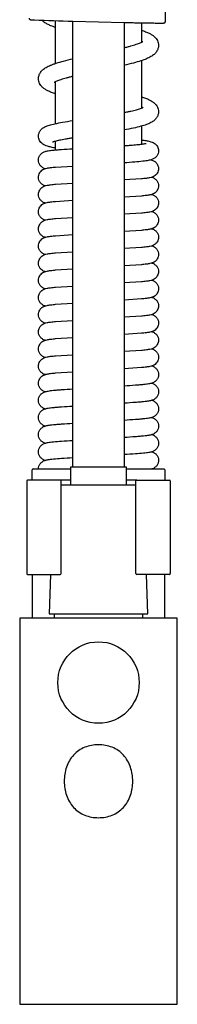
# Model space of a CAD drawing. Header units: millimetres. Extents: x -30 to 30, y -20 to 630.
# Tile 2 of 3: x -18 to 18, y 232 to 462. Entities that reach past the tile are written whole.
import ezdxf

# ---------------------------------------------------------------- set-up
doc = ezdxf.new("R2010")
doc.units = ezdxf.units.MM
doc.header["$MEASUREMENT"] = 0
doc.layers.add('PLANNING', color=1, linetype='Continuous')

# ---------------------------------------------------------------- blocks, each defined once
blk = doc.blocks.new('8101-0000_F')
at = {"layer": 'PLANNING'}
for p, q in [((15.6, 461.31), (15.95, 475.7)), ((-10, 451.59), (-10, 461.53)), ((-6, 357.44), (-6, 461.41)), ((-6, 461.41), (6, 461.12)), ((6, 461.12), (6, 357.44)), ((10, 461.04), (10, 456.5)), ((10, 452.21), (10, 441.15)), ((-10, 437.55), (-10, 447.3)), ((10, 436.94), (10, 432.75)), ((-10, 431.42), (-10, 433.44)), ((-10, 427.42), (-6, 427.66)), ((10, 424.66), (6, 424.41)), ((-10, 423.42), (-6, 423.67)), ((10, 420.66), (6, 420.41)), ((-10, 419.42), (-6, 419.67)), ((-10, 415.42), (-6, 415.67)), ((10, 416.66), (6, 416.41)), ((-10, 411.42), (-6, 411.67)), ((10, 412.66), (6, 412.41)), ((10, 408.66), (6, 408.41)), ((-10, 407.42), (-6, 407.67)), ((10, 404.66), (6, 404.41)), ((-10, 403.42), (-6, 403.67)), ((-10, 399.42), (-6, 399.67)), ((10, 400.66), (6, 400.41)), ((-10, 395.42), (-6, 395.67)), ((10, 396.66), (6, 396.41)), ((10, 392.66), (6, 392.41)), ((-10, 391.42), (-6, 391.67)), ((10, 388.66), (6, 388.41)), ((-10, 387.42), (-6, 387.67)), ((-10, 383.42), (-6, 383.67)), ((10, 384.66), (6, 384.41)), ((-10, 379.42), (-6, 379.67)), ((10, 380.66), (6, 380.41)), ((-15.45, 354.44), (-15.45, 356.84)), ((-15.25, 357.04), (-6.5, 357.04)), ((6.5, 357.04), (15.25, 357.04)), ((15.45, 356.84), (15.45, 354.44)), ((-16.75, 354.24), (-16.75, 332.64)), ((-6.5, 354.44), (-8.94, 354.44)), ((-8.75, 332.64), (-8.75, 354.24)), ((8.93, 354.44), (6.5, 354.44)), ((8.75, 332.64), (8.75, 354.24)), ((8.95, 354.44), (16.55, 354.44)), ((16.75, 354.24), (16.75, 332.64)), ((8.75, 353.24), (-8.75, 353.24)), ((-16.55, 332.44), (-8.96, 332.44)), ((-15.45, 332.44), (-15.45, 322.24)), ((16.55, 332.44), (8.96, 332.44)), ((15.45, 322.24), (15.45, 332.44)), ((-10.32, 323.24), (-10.32, 322.24)), ((10.33, 322.24), (10.33, 323.24))]:
    blk.add_line(p, q, dxfattribs=at)
for points in [[(6.5, 353.24), (6.5, 357.44), (-6.5, 357.44), (-6.5, 353.24)], [(-11.19, 332.44), (-11.5, 323.24), (11.5, 323.24), (11.19, 332.44)], [(-18.4, 322.24), (-18.4, 232.24), (18.4, 232.24), (18.4, 322.24), (-18.4, 322.24)]]:
    blk.add_lwpolyline(points, dxfattribs=at)
blk.add_circle((0, 307.24), 9.5, dxfattribs=at)
for centre, radius, start, end in [((-14.25, 480.12), 18.42, 265.1179, 267.7831), ((19.95, 1363.44), 902.4, 267.78311, 268.35235), ((-15.25, 356.84), 0.2, 90, 179.967), ((15.25, 356.84), 0.2, 0, 90.033), ((-16.55, 354.24), 0.2, 90, 180), ((-8.95, 354.24), 0.2, 0, 90), ((8.95, 354.24), 0.2, 90, 180), ((16.55, 354.24), 0.2, 360, 90), ((-16.55, 332.64), 0.2, 180, 270), ((-8.95, 332.64), 0.2, 270, 0), ((8.95, 332.64), 0.2, 180, 270), ((16.55, 332.64), 0.2, 270, 0), ((-0.5, 285.38), 7.28, 111.6325, 124.3779), ((-0.18, 284.58), 8.14, 100.2128, 111.6533), ((-0.02, 283.64), 9.09, 89.9029, 100.1815), ((-0.04, 283.06), 9.68, 80.1319, 89.7837), ((0.26, 284.88), 7.83, 68.1208, 80.0132), ((0.36, 285.11), 7.59, 55.8785, 68.1111), ((-0.19, 285.22), 7.61, 137.8267, 150.1247), ((-0.76, 285.74), 6.84, 124.242, 137.8267), ((0.83, 285.81), 6.74, 42.0763, 55.855), ((0.26, 285.27), 7.52, 29.8049, 42.2437), ((2.61, 284.15), 10.62, 161.5852, 170.5521), ((0.49, 284.83), 8.39, 150.1247, 161.3786), ((-0.77, 284.7), 8.71, 18.8244, 29.6723), ((-1.75, 284.37), 9.73, 9.0383, 18.8244), ((2.01, 284.26), 10.01, 170.5834, 180.1296), ((-2.87, 284.19), 10.87, 0.2488, 9.0383), ((2.87, 284.28), 10.87, 180.2488, 189.0383), ((1.98, 284.16), 9.97, 189.1571, 198.7056), ((-2.61, 284.32), 10.62, 341.5852, 350.5521), ((-2.01, 284.21), 10.01, 350.5834, 0.1296), ((0.62, 283.7), 8.53, 198.7153, 209.7814), ((-0.19, 283.51), 8.07, 329.8974, 341.606), ((-0.26, 283.2), 7.52, 209.8049, 222.2437), ((-0.83, 282.67), 6.74, 222.0763, 235.855), ((0.76, 282.74), 6.84, 304.242, 317.8267), ((0.1, 283.32), 7.72, 317.9181, 330.0332), ((-0.35, 283.37), 7.59, 235.8785, 248.1111), ((-0.26, 283.6), 7.83, 248.1208, 260.0132), ((0.04, 285.42), 9.68, 260.1319, 269.7837), ((0.02, 284.83), 9.09, 269.9029, 280.1815), ((0.18, 283.89), 8.14, 280.2128, 291.6533), ((0.5, 283.1), 7.28, 291.6325, 304.3779)]:
    blk.add_arc(centre, radius, start, end, dxfattribs=at)
for points, knots in [([(-16.19, 462.09), (-16.19, 462.05), (-16.18, 461.96), (-16.1, 461.85), (-16, 461.8), (-15.9, 461.78), (-15.85, 461.77), (-15.82, 461.77)], [73.8055777, 73.8055777, 73.8055777, 73.8055777, 73.9394023, 74.0732035, 74.1986922, 74.2642557, 74.364713, 74.364713, 74.364713, 74.364713]), ([(-10, 459.96), (-10.19, 460.02), (-10.56, 460.15), (-11.23, 460.4), (-11.94, 460.72), (-12.65, 461.15), (-13.04, 461.47), (-13.2, 461.64)], [0, 0, 0, 0, 0.612781, 1.167207, 2.136578, 2.943304, 3.650379, 3.650379, 3.650379, 3.650379]), ([(10, 459.33), (10.34, 459.22), (10.95, 459.01), (11.79, 458.65), (12.46, 458.27), (13.01, 457.86), (13.44, 457.41), (13.76, 456.9), (13.96, 456.35), (14, 455.96), (14, 455.77)], [0, 0, 0, 0, 1.067746, 1.960788, 2.716212, 3.380878, 4.00671, 4.59803, 5.174785, 5.745984, 5.745984, 5.745984, 5.745984]), ([(15.2, 461), (15.24, 461), (15.29, 461), (15.39, 461.02), (15.49, 461.07), (15.56, 461.15), (15.59, 461.24), (15.6, 461.28), (15.6, 461.31)], [12.2993328, 12.2993328, 12.2993328, 12.2993328, 12.4002052, 12.4649372, 12.5903734, 12.7240914, 12.7908728, 12.8575264, 12.8575264, 12.8575264, 12.8575264]), ([(6, 455.25), (6.27, 455.31), (6.8, 455.45), (7.73, 455.7), (8.57, 455.95), (9.3, 456.2), (9.74, 456.37), (10.05, 456.52), (10.23, 456.61), (10.3, 456.66), (10.34, 456.68), (10.35, 456.7)], [0, 0, 0, 0, 0.847035, 1.613856, 2.915675, 3.464059, 3.934856, 4.325209, 4.483067, 4.549071, 4.599412, 4.599412, 4.599412, 4.599412]), ([(14, 455.77), (14, 455.52), (13.92, 455), (13.56, 454.28), (12.99, 453.64), (12.19, 453.1), (11.13, 452.6), (9.77, 452.12), (8.03, 451.62), (6.73, 451.3), (6, 451.14)], [5.745984, 5.745984, 5.745984, 5.745984, 6.514912, 7.303714, 8.132774, 9.070859, 10.195281, 11.610021, 13.395208, 15.634117, 15.634117, 15.634117, 15.634117]), ([(-14, 448.02), (-14, 448.28), (-13.92, 448.8), (-13.56, 449.52), (-12.98, 450.16), (-12.18, 450.7), (-11.35, 451.09), (-10.56, 451.4), (-9.55, 451.74), (-8.02, 452.18), (-6.72, 452.49), (-6, 452.66)], [5.742448, 5.742448, 5.742448, 5.742448, 6.513465, 7.303545, 8.133869, 9.072937, 10.197559, 10.865272, 11.619481, 13.40197, 15.628061, 15.628061, 15.628061, 15.628061]), ([(-10, 444.46), (-10.33, 444.57), (-10.95, 444.79), (-11.78, 445.15), (-12.45, 445.52), (-13, 445.93), (-13.44, 446.39), (-13.76, 446.9), (-13.95, 447.45), (-14, 447.83), (-14, 448.02)], [0, 0, 0, 0, 1.056616, 1.946461, 2.708702, 3.375956, 4.00057, 4.593353, 5.171, 5.742448, 5.742448, 5.742448, 5.742448]), ([(-6, 448.55), (-6.27, 448.48), (-6.79, 448.35), (-7.73, 448.1), (-8.57, 447.85), (-9.3, 447.6), (-9.73, 447.43), (-10.04, 447.28), (-10.22, 447.19), (-10.3, 447.14), (-10.33, 447.11), (-10.34, 447.1)], [0, 0, 0, 0, 0.846844, 1.609316, 2.9092, 3.459461, 3.927365, 4.317167, 4.475435, 4.542216, 4.59261, 4.59261, 4.59261, 4.59261]), ([(10, 443.83), (10.34, 443.72), (10.96, 443.5), (11.79, 443.14), (12.47, 442.77), (13.02, 442.37), (13.45, 441.92), (13.76, 441.42), (13.96, 440.88), (14, 440.5), (14, 440.31)], [0, 0, 0, 0, 1.070667, 1.96442, 2.727581, 3.380163, 3.996861, 4.580434, 5.1498, 5.714015, 5.714015, 5.714015, 5.714015]), ([(6, 440.14), (6.28, 440.19), (6.81, 440.29), (7.76, 440.5), (8.61, 440.7), (9.35, 440.92), (9.8, 441.07), (10.12, 441.19), (10.3, 441.28), (10.38, 441.33), (10.42, 441.35), (10.43, 441.36)], [0, 0, 0, 0, 0.84547, 1.614919, 2.91916, 3.467962, 3.942426, 4.334398, 4.493529, 4.560349, 4.610598, 4.610598, 4.610598, 4.610598]), ([(14, 440.31), (14, 440.06), (13.92, 439.54), (13.56, 438.83), (12.98, 438.22), (12.18, 437.71), (11.13, 437.28), (9.77, 436.86), (8.03, 436.45), (6.72, 436.2), (6, 436.07)], [5.714015, 5.714015, 5.714015, 5.714015, 6.481093, 7.261666, 8.071203, 8.991198, 10.09278, 11.481554, 13.249765, 15.457195, 15.457195, 15.457195, 15.457195]), ([(-14, 434.64), (-14, 434.87), (-13.92, 435.34), (-13.59, 435.97), (-13.06, 436.5), (-12.48, 436.82), (-11.94, 437.04), (-11.43, 437.2), (-10.84, 437.36), (-9.82, 437.6), (-8.2, 437.9), (-6.8, 438.13), (-6, 438.25)], [5.365747, 5.365747, 5.365747, 5.365747, 6.062778, 6.766459, 7.484644, 8.286331, 8.731082, 9.257829, 9.866082, 10.580741, 12.379314, 14.822286, 14.822286, 14.822286, 14.822286]), ([(-10, 431.83), (-10.36, 431.9), (-10.99, 432.02), (-11.83, 432.23), (-12.48, 432.47), (-13.01, 432.77), (-13.44, 433.14), (-13.76, 433.59), (-13.96, 434.1), (-14, 434.46), (-14, 434.64)], [0, 0, 0, 0, 1.084036, 1.932201, 2.596905, 3.168365, 3.735934, 4.283319, 4.82628, 5.365747, 5.365747, 5.365747, 5.365747]), ([(-6, 434.2), (-6.31, 434.15), (-6.9, 434.06), (-7.94, 433.88), (-9, 433.68), (-9.92, 433.47), (-10.43, 433.32), (-10.63, 433.25), (-10.71, 433.22), (-10.75, 433.21), (-10.76, 433.2)], [0, 0, 0, 0, 0.948348, 1.784553, 3.16099, 4.206567, 4.599727, 4.758021, 4.825655, 4.874995, 4.874995, 4.874995, 4.874995]), ([(-14, 429.04), (-14, 429.26), (-13.93, 429.7), (-13.61, 430.3), (-13.2, 430.68), (-12.81, 430.91), (-12.48, 431.04), (-12.12, 431.14), (-11.69, 431.22), (-11.15, 431.3), (-10.47, 431.37), (-9.63, 431.45), (-8.12, 431.57), (-6.89, 431.65), (-6, 431.7)], [2.691899, 2.691899, 2.691899, 2.691899, 3.355846, 4.021609, 4.687352, 5.026282, 5.384382, 5.733898, 6.153185, 6.692481, 7.365557, 8.21271, 9.233267, 11.906635, 11.906635, 11.906635, 11.906635]), ([(6, 432.4), (6.33, 432.42), (6.96, 432.47), (8.07, 432.56), (9.23, 432.66), (10.22, 432.77), (10.77, 432.86), (10.99, 432.9), (11.08, 432.92), (11.11, 432.94)], [0, 0, 0, 0, 0.9974, 1.881278, 3.359174, 4.466914, 4.870271, 5.029558, 5.142966, 5.142966, 5.142966, 5.142966]), ([(10, 433.75), (10.38, 433.7), (11.03, 433.6), (11.88, 433.44), (12.51, 433.26), (13.01, 433.01), (13.43, 432.67), (13.75, 432.24), (13.96, 431.74), (14, 431.38), (14, 431.21)], [0, 0, 0, 0, 1.141816, 1.975041, 2.588162, 3.106004, 3.652417, 4.187206, 4.719606, 5.251418, 5.251418, 5.251418, 5.251418]), ([(14, 431.21), (14, 430.98), (13.93, 430.53), (13.61, 429.93), (13.19, 429.53), (12.78, 429.29), (12.44, 429.15), (12.05, 429.04), (11.58, 428.94), (11.02, 428.85), (9.98, 428.71), (8.3, 428.55), (6.84, 428.45), (6, 428.39)], [5.251418, 5.251418, 5.251418, 5.251418, 5.926163, 6.603958, 7.283375, 7.633721, 8.006991, 8.392119, 8.859131, 9.427204, 10.122047, 11.980761, 14.506176, 14.506176, 14.506176, 14.506176]), ([(-12.48, 427.04), (-12.59, 427.07), (-12.81, 427.16), (-13.2, 427.39), (-13.61, 427.78), (-13.93, 428.37), (-14, 428.81), (-14, 429.04)], [0, 0, 0, 0, 0.357582, 0.69634, 1.362545, 2.028062, 2.691899, 2.691899, 2.691899, 2.691899]), ([(-14, 425.04), (-14, 425.21), (-13.95, 425.57), (-13.75, 426.07), (-13.42, 426.5), (-13, 426.82), (-12.52, 427.04), (-12.05, 427.16), (-11.6, 427.24), (-10.93, 427.33), (-10.39, 427.38), (-10, 427.42)], [2.69223, 2.69223, 2.69223, 2.69223, 3.225323, 3.760124, 4.296314, 4.837723, 5.322365, 5.894378, 6.261484, 6.71503, 7.89742, 7.89742, 7.89742, 7.89742]), ([(14, 427.04), (14, 426.86), (13.95, 426.5), (13.75, 426), (13.42, 425.57), (13, 425.25), (12.51, 425.03), (12.05, 424.92), (11.59, 424.84), (10.93, 424.75), (10.39, 424.69), (10, 424.66)], [2.916257, 2.916257, 2.916257, 2.916257, 3.449654, 3.983977, 4.519544, 5.061583, 5.548468, 6.123357, 6.493606, 6.941279, 8.120796, 8.120796, 8.120796, 8.120796]), ([(12.26, 429.1), (12.39, 429.07), (12.64, 428.99), (13.09, 428.77), (13.55, 428.38), (13.92, 427.75), (14, 427.27), (14, 427.04)], [0, 0, 0, 0, 0.402859, 0.771491, 1.485713, 2.201214, 2.916257, 2.916257, 2.916257, 2.916257]), ([(-12.48, 423.04), (-12.59, 423.07), (-12.81, 423.16), (-13.2, 423.39), (-13.61, 423.78), (-13.93, 424.37), (-14, 424.81), (-14, 425.04)], [0, 0, 0, 0, 0.357169, 0.696899, 1.362834, 2.028602, 2.69223, 2.69223, 2.69223, 2.69223]), ([(12.48, 425.04), (12.59, 425), (12.81, 424.91), (13.2, 424.68), (13.61, 424.3), (13.93, 423.7), (14, 423.26), (14, 423.04)], [0, 0, 0, 0, 0.357309, 0.696586, 1.362295, 2.028376, 2.692616, 2.692616, 2.692616, 2.692616]), ([(-14, 421.04), (-14, 421.21), (-13.95, 421.57), (-13.75, 422.07), (-13.42, 422.5), (-13, 422.82), (-12.52, 423.04), (-12.05, 423.16), (-11.6, 423.24), (-10.94, 423.33), (-10.39, 423.38), (-10, 423.42)], [2.692523, 2.692523, 2.692523, 2.692523, 3.225792, 3.759896, 4.295651, 4.837971, 5.323395, 5.895476, 6.262019, 6.715122, 7.898183, 7.898183, 7.898183, 7.898183]), ([(14, 423.04), (14, 422.86), (13.96, 422.5), (13.75, 422), (13.42, 421.57), (13, 421.25), (12.52, 421.03), (12.05, 420.92), (11.59, 420.84), (10.93, 420.75), (10.39, 420.69), (10, 420.66)], [2.692616, 2.692616, 2.692616, 2.692616, 3.22607, 3.760589, 4.296408, 4.83801, 5.323736, 5.895722, 6.271841, 6.715736, 7.897612, 7.897612, 7.897612, 7.897612]), ([(-12.48, 419.04), (-12.59, 419.07), (-12.81, 419.16), (-13.2, 419.39), (-13.61, 419.78), (-13.93, 420.37), (-14, 420.81), (-14, 421.04)], [0, 0, 0, 0, 0.356836, 0.696748, 1.362979, 2.028985, 2.692523, 2.692523, 2.692523, 2.692523]), ([(12.48, 421.04), (12.59, 421), (12.81, 420.91), (13.2, 420.68), (13.61, 420.3), (13.93, 419.7), (14, 419.26), (14, 419.04)], [0, 0, 0, 0, 0.357395, 0.697318, 1.363877, 2.028457, 2.692896, 2.692896, 2.692896, 2.692896]), ([(-14, 417.04), (-14, 417.21), (-13.96, 417.57), (-13.75, 418.07), (-13.42, 418.5), (-13, 418.82), (-12.51, 419.04), (-12.05, 419.16), (-11.59, 419.24), (-10.93, 419.33), (-10.39, 419.38), (-10, 419.42)], [2.692787, 2.692787, 2.692787, 2.692787, 3.22619, 3.760475, 4.296516, 4.837942, 5.325184, 5.89758, 6.270109, 6.719979, 7.898862, 7.898862, 7.898862, 7.898862]), ([(14, 419.04), (14, 418.86), (13.96, 418.5), (13.75, 418), (13.42, 417.57), (13, 417.25), (12.52, 417.03), (12.05, 416.92), (11.6, 416.84), (10.94, 416.75), (10.39, 416.69), (10, 416.66)], [2.692896, 2.692896, 2.692896, 2.692896, 3.225986, 3.760652, 4.296671, 4.83849, 5.324489, 5.893842, 6.263257, 6.713275, 7.898335, 7.898335, 7.898335, 7.898335]), ([(-12.48, 415.04), (-12.59, 415.07), (-12.81, 415.16), (-13.2, 415.39), (-13.61, 415.78), (-13.93, 416.37), (-14, 416.82), (-14, 417.04)], [0, 0, 0, 0, 0.357209, 0.697278, 1.363797, 2.029988, 2.692787, 2.692787, 2.692787, 2.692787]), ([(12.48, 417.04), (12.59, 417), (12.81, 416.91), (13.2, 416.68), (13.61, 416.3), (13.93, 415.7), (14, 415.26), (14, 415.04)], [0, 0, 0, 0, 0.357714, 0.697458, 1.363707, 2.028521, 2.693109, 2.693109, 2.693109, 2.693109]), ([(-14, 413.04), (-14, 413.21), (-13.96, 413.57), (-13.75, 414.07), (-13.42, 414.5), (-13, 414.82), (-12.52, 415.04), (-12.06, 415.15), (-11.6, 415.24), (-10.94, 415.33), (-10.39, 415.38), (-10, 415.42)], [2.69302, 2.69302, 2.69302, 2.69302, 3.226522, 3.760946, 4.295501, 4.838327, 5.323067, 5.890259, 6.261264, 6.713283, 7.899421, 7.899421, 7.899421, 7.899421]), ([(14, 415.04), (14, 414.86), (13.96, 414.5), (13.75, 414), (13.42, 413.57), (13, 413.25), (12.52, 413.03), (12.05, 412.92), (11.6, 412.84), (10.94, 412.75), (10.39, 412.69), (10, 412.66)], [2.693109, 2.693109, 2.693109, 2.693109, 3.227029, 3.760844, 4.296117, 4.838881, 5.324362, 5.894943, 6.264109, 6.713851, 7.89893, 7.89893, 7.89893, 7.89893]), ([(-12.48, 411.04), (-12.59, 411.07), (-12.81, 411.16), (-13.2, 411.39), (-13.61, 411.78), (-13.93, 412.37), (-14, 412.82), (-14, 413.04)], [0, 0, 0, 0, 0.356965, 0.696928, 1.363434, 2.029688, 2.69302, 2.69302, 2.69302, 2.69302]), ([(-14, 409.04), (-14, 409.21), (-13.96, 409.57), (-13.75, 410.07), (-13.42, 410.5), (-13, 410.82), (-12.52, 411.04), (-12.05, 411.16), (-11.6, 411.24), (-10.94, 411.33), (-10.39, 411.38), (-10, 411.42)], [2.693217, 2.693217, 2.693217, 2.693217, 3.226785, 3.760384, 4.296033, 4.838465, 5.324184, 5.893072, 6.264402, 6.716257, 7.89983, 7.89983, 7.89983, 7.89983]), ([(14, 411.04), (14, 410.86), (13.96, 410.5), (13.75, 410), (13.42, 409.57), (13.01, 409.25), (12.52, 409.03), (12.06, 408.92), (11.6, 408.84), (10.94, 408.75), (10.39, 408.69), (10, 408.66)], [2.693264, 2.693264, 2.693264, 2.693264, 3.226586, 3.760465, 4.296679, 4.838689, 5.321847, 5.888021, 6.256687, 6.710558, 7.899369, 7.899369, 7.899369, 7.899369]), ([(12.48, 413.04), (12.59, 413), (12.81, 412.91), (13.2, 412.68), (13.61, 412.3), (13.93, 411.7), (14, 411.26), (14, 411.04)], [0, 0, 0, 0, 0.357019, 0.696993, 1.363577, 2.028569, 2.693264, 2.693264, 2.693264, 2.693264]), ([(-12.48, 407.04), (-12.59, 407.07), (-12.81, 407.16), (-13.2, 407.39), (-13.61, 407.78), (-13.93, 408.37), (-14, 408.82), (-14, 409.04)], [0, 0, 0, 0, 0.35716, 0.697052, 1.363541, 2.029825, 2.693217, 2.693217, 2.693217, 2.693217]), ([(12.48, 409.04), (12.59, 409), (12.81, 408.91), (13.2, 408.68), (13.61, 408.3), (13.93, 407.7), (14, 407.26), (14, 407.04)], [0, 0, 0, 0, 0.357667, 0.697396, 1.363488, 2.028606, 2.693369, 2.693369, 2.693369, 2.693369]), ([(-14, 405.04), (-14, 405.21), (-13.96, 405.57), (-13.75, 406.07), (-13.42, 406.5), (-13.01, 406.82), (-12.52, 407.04), (-12.06, 407.15), (-11.6, 407.24), (-10.94, 407.33), (-10.39, 407.38), (-10, 407.42)], [2.693375, 2.693375, 2.693375, 2.693375, 3.226981, 3.760645, 4.296413, 4.838372, 5.32129, 5.888692, 6.261131, 6.715624, 7.900074, 7.900074, 7.900074, 7.900074]), ([(14, 407.04), (14, 406.86), (13.96, 406.5), (13.75, 406), (13.42, 405.57), (13, 405.25), (12.52, 405.03), (12.05, 404.92), (11.6, 404.84), (10.94, 404.75), (10.39, 404.69), (10, 404.66)], [2.693369, 2.693369, 2.693369, 2.693369, 3.227446, 3.761321, 4.296618, 4.839288, 5.324449, 5.89572, 6.264252, 6.713262, 7.899644, 7.899644, 7.899644, 7.899644]), ([(-12.48, 403.04), (-12.59, 403.07), (-12.81, 403.16), (-13.2, 403.39), (-13.61, 403.78), (-13.93, 404.37), (-14, 404.82), (-14, 405.04)], [0, 0, 0, 0, 0.35765, 0.697525, 1.363989, 2.030274, 2.693375, 2.693375, 2.693375, 2.693375]), ([(12.48, 405.04), (12.59, 405), (12.81, 404.91), (13.2, 404.68), (13.61, 404.3), (13.93, 403.7), (14, 403.26), (14, 403.04)], [0, 0, 0, 0, 0.357322, 0.697176, 1.363438, 2.028635, 2.693433, 2.693433, 2.693433, 2.693433]), ([(-14, 401.04), (-14, 401.21), (-13.96, 401.57), (-13.75, 402.07), (-13.42, 402.5), (-13, 402.82), (-12.52, 403.04), (-12.06, 403.15), (-11.6, 403.24), (-10.94, 403.33), (-10.39, 403.38), (-10, 403.42)], [2.693498, 2.693498, 2.693498, 2.693498, 3.227117, 3.760816, 4.296656, 4.838748, 5.321825, 5.889638, 6.257534, 6.715359, 7.900154, 7.900154, 7.900154, 7.900154]), ([(14, 403.04), (14, 402.86), (13.96, 402.5), (13.75, 402.01), (13.42, 401.58), (13, 401.25), (12.52, 401.03), (12.05, 400.92), (11.59, 400.84), (10.93, 400.75), (10.39, 400.69), (10, 400.66)], [2.693433, 2.693433, 2.693433, 2.693433, 3.226863, 3.76074, 4.296037, 4.838718, 5.324597, 5.897619, 6.272125, 6.718154, 7.899752, 7.899752, 7.899752, 7.899752]), ([(-12.48, 399.04), (-12.59, 399.07), (-12.81, 399.16), (-13.2, 399.39), (-13.61, 399.78), (-13.93, 400.37), (-14, 400.82), (-14, 401.04)], [0, 0, 0, 0, 0.357344, 0.696893, 1.363081, 2.02925, 2.693498, 2.693498, 2.693498, 2.693498]), ([(-14, 397.04), (-14, 397.21), (-13.96, 397.57), (-13.75, 398.07), (-13.42, 398.5), (-13, 398.82), (-12.52, 399.04), (-11.91, 399.19), (-11.06, 399.31), (-10.39, 399.38), (-10, 399.42)], [2.693586, 2.693586, 2.693586, 2.693586, 3.227197, 3.760904, 4.296775, 4.838938, 5.322112, 5.890193, 6.714603, 7.900076, 7.900076, 7.900076, 7.900076]), ([(12.48, 401.04), (12.59, 401), (12.81, 400.91), (13.2, 400.68), (13.61, 400.3), (13.93, 399.7), (14, 399.26), (14, 399.04)], [0, 0, 0, 0, 0.357127, 0.69706, 1.363422, 2.028657, 2.69346, 2.69346, 2.69346, 2.69346]), ([(14, 399.04), (14, 398.86), (13.96, 398.5), (13.75, 398), (13.42, 397.57), (13, 397.25), (12.52, 397.03), (12.05, 396.92), (11.6, 396.84), (10.94, 396.75), (10.39, 396.69), (10, 396.66)], [2.69346, 2.69346, 2.69346, 2.69346, 3.226937, 3.761712, 4.296869, 4.839293, 5.324685, 5.896148, 6.264177, 6.716647, 7.899699, 7.899699, 7.899699, 7.899699]), ([(-12.48, 395.04), (-12.59, 395.07), (-12.81, 395.16), (-13.2, 395.39), (-13.61, 395.78), (-13.93, 396.37), (-14, 396.82), (-14, 397.04)], [0, 0, 0, 0, 0.357438, 0.69752, 1.363618, 2.028792, 2.693586, 2.693586, 2.693586, 2.693586]), ([(-14, 393.04), (-14, 393.21), (-13.96, 393.57), (-13.75, 394.07), (-13.42, 394.5), (-13, 394.82), (-12.52, 395.04), (-11.91, 395.19), (-11.06, 395.31), (-10.39, 395.38), (-10, 395.42)], [2.69364, 2.69364, 2.69364, 2.69364, 3.227227, 3.760918, 4.296786, 4.838966, 5.32218, 5.890401, 6.709704, 7.899856, 7.899856, 7.899856, 7.899856]), ([(14, 395.04), (14, 394.86), (13.96, 394.5), (13.75, 394.01), (13.42, 393.58), (13, 393.25), (12.52, 393.03), (12.05, 392.92), (11.6, 392.84), (10.94, 392.75), (10.39, 392.69), (10, 392.66)], [2.693461, 2.693461, 2.693461, 2.693461, 3.226988, 3.760788, 4.296765, 4.839017, 5.324209, 5.895293, 6.262979, 6.715043, 7.899507, 7.899507, 7.899507, 7.899507]), ([(12.48, 397.04), (12.59, 397), (12.81, 396.91), (13.2, 396.68), (13.61, 396.3), (13.93, 395.7), (14, 395.26), (14, 395.04)], [0, 0, 0, 0, 0.35707, 0.697042, 1.36344, 2.028677, 2.693461, 2.693461, 2.693461, 2.693461]), ([(-12.48, 391.04), (-12.59, 391.07), (-12.81, 391.16), (-13.2, 391.39), (-13.61, 391.78), (-13.93, 392.37), (-14, 392.82), (-14, 393.04)], [0, 0, 0, 0, 0.357961, 0.697195, 1.363872, 2.028958, 2.69364, 2.69364, 2.69364, 2.69364]), ([(12.48, 393.04), (12.59, 393), (12.81, 392.91), (13.2, 392.68), (13.61, 392.3), (13.93, 391.7), (14, 391.26), (14, 391.04)], [0, 0, 0, 0, 0.357131, 0.697106, 1.363488, 2.028696, 2.693442, 2.693442, 2.693442, 2.693442]), ([(-14, 389.04), (-14, 389.21), (-13.96, 389.57), (-13.75, 390.07), (-13.42, 390.5), (-13, 390.82), (-12.52, 391.04), (-12.06, 391.15), (-11.6, 391.24), (-10.94, 391.33), (-10.39, 391.38), (-10, 391.42)], [2.693663, 2.693663, 2.693663, 2.693663, 3.227213, 3.760871, 4.296705, 4.838855, 5.322064, 5.890308, 6.259378, 6.71052, 7.899517, 7.899517, 7.899517, 7.899517]), ([(14, 391.04), (14, 390.86), (13.96, 390.5), (13.75, 390.01), (13.42, 389.58), (13, 389.25), (12.52, 389.03), (12.05, 388.92), (11.6, 388.84), (10.93, 388.75), (10.39, 388.69), (10, 388.66)], [2.693442, 2.693442, 2.693442, 2.693442, 3.226526, 3.76119, 4.297021, 4.839007, 5.32344, 5.895282, 6.268768, 6.717283, 7.899198, 7.899198, 7.899198, 7.899198]), ([(-12.48, 387.04), (-12.59, 387.07), (-12.81, 387.16), (-13.2, 387.39), (-13.61, 387.78), (-13.93, 388.37), (-14, 388.82), (-14, 389.04)], [0, 0, 0, 0, 0.357564, 0.697185, 1.363601, 2.029501, 2.693663, 2.693663, 2.693663, 2.693663]), ([(12.48, 389.04), (12.59, 389), (12.81, 388.91), (13.2, 388.68), (13.61, 388.3), (13.93, 387.7), (14, 387.26), (14, 387.04)], [0, 0, 0, 0, 0.357291, 0.697241, 1.363561, 2.028716, 2.693409, 2.693409, 2.693409, 2.693409]), ([(-14, 385.04), (-14, 385.21), (-13.96, 385.57), (-13.75, 386.07), (-13.42, 386.5), (-13, 386.82), (-12.52, 387.04), (-12.06, 387.15), (-11.6, 387.24), (-10.94, 387.33), (-10.39, 387.38), (-10, 387.42)], [2.693661, 2.693661, 2.693661, 2.693661, 3.227163, 3.760774, 4.29655, 4.838632, 5.321795, 5.889963, 6.259064, 6.710525, 7.899086, 7.899086, 7.899086, 7.899086]), ([(14, 387.04), (14, 386.86), (13.96, 386.5), (13.75, 386.01), (13.42, 385.58), (13, 385.25), (12.52, 385.03), (12.06, 384.92), (11.6, 384.84), (10.94, 384.75), (10.39, 384.69), (10, 384.66)], [2.693409, 2.693409, 2.693409, 2.693409, 3.227075, 3.760732, 4.296474, 4.838348, 5.322692, 5.893215, 6.260315, 6.711714, 7.898797, 7.898797, 7.898797, 7.898797]), ([(-12.48, 383.04), (-12.59, 383.07), (-12.81, 383.16), (-13.2, 383.39), (-13.61, 383.78), (-13.93, 384.37), (-14, 384.82), (-14, 385.04)], [0, 0, 0, 0, 0.357144, 0.697157, 1.36331, 2.030021, 2.693661, 2.693661, 2.693661, 2.693661]), ([(-14, 381.04), (-14, 381.21), (-13.95, 381.57), (-13.75, 382.07), (-13.42, 382.5), (-13, 382.82), (-12.52, 383.04), (-12.06, 383.15), (-11.6, 383.24), (-10.94, 383.33), (-10.39, 383.38), (-10, 383.42)], [2.693638, 2.693638, 2.693638, 2.693638, 3.227088, 3.76064, 4.29634, 4.838326, 5.321411, 5.88942, 6.258436, 6.710019, 7.898596, 7.898596, 7.898596, 7.898596]), ([(12.48, 385.04), (12.59, 385), (12.81, 384.91), (13.2, 384.68), (13.61, 384.3), (13.93, 383.7), (14, 383.26), (14, 383.04)], [0, 0, 0, 0, 0.357532, 0.697432, 1.363655, 2.028738, 2.693369, 2.693369, 2.693369, 2.693369]), ([(-12.48, 379.04), (-12.59, 379.07), (-12.81, 379.16), (-13.2, 379.39), (-13.61, 379.78), (-13.93, 380.37), (-14, 380.82), (-14, 381.04)], [0, 0, 0, 0, 0.358123, 0.697471, 1.36345, 2.029105, 2.693638, 2.693638, 2.693638, 2.693638]), ([(14, 383.04), (14, 382.86), (13.96, 382.5), (13.75, 382.01), (13.42, 381.58), (13, 381.25), (12.51, 381.03), (12.05, 380.92), (11.59, 380.84), (10.93, 380.75), (10.39, 380.69), (10, 380.66)], [2.693369, 2.693369, 2.693369, 2.693369, 3.226253, 3.760774, 4.296389, 4.83874, 5.32563, 5.897341, 6.270964, 6.715548, 7.898337, 7.898337, 7.898337, 7.898337]), ([(12.48, 381.04), (12.59, 381), (12.81, 380.91), (13.2, 380.68), (13.61, 380.3), (13.93, 379.7), (14, 379.26), (14, 379.04)], [0, 0, 0, 0, 0.357836, 0.697668, 1.363768, 2.028766, 2.693329, 2.693329, 2.693329, 2.693329]), ([(-14, 377.04), (-14, 377.21), (-13.95, 377.57), (-13.75, 378.07), (-13.42, 378.5), (-13, 378.82), (-12.52, 379.04), (-12.06, 379.15), (-11.6, 379.24), (-10.94, 379.33), (-10.39, 379.38), (-10, 379.42)], [2.693596, 2.693596, 2.693596, 2.693596, 3.226991, 3.761404, 4.296092, 4.838636, 5.320943, 5.888725, 6.257561, 6.709096, 7.898076, 7.898076, 7.898076, 7.898076]), ([(14, 379.04), (14, 378.82), (13.93, 378.37), (13.61, 377.78), (13.2, 377.39), (12.81, 377.16), (12.49, 377.03), (12.12, 376.93), (11.69, 376.85), (11.15, 376.77), (10.46, 376.7), (9.6, 376.62), (8.1, 376.5), (6.88, 376.42), (6, 376.37)], [2.693329, 2.693329, 2.693329, 2.693329, 3.356687, 4.021462, 4.686205, 5.024893, 5.381535, 5.728446, 6.156509, 6.699824, 7.380752, 8.237929, 9.273084, 11.908438, 11.908438, 11.908438, 11.908438]), ([(-12.48, 375.04), (-12.59, 375.07), (-12.81, 375.16), (-13.2, 375.39), (-13.61, 375.78), (-13.93, 376.37), (-14, 376.82), (-14, 377.04)], [0, 0, 0, 0, 0.357842, 0.697704, 1.364406, 2.030038, 2.693596, 2.693596, 2.693596, 2.693596]), ([(12.48, 377.04), (12.59, 377), (12.81, 376.91), (13.2, 376.68), (13.61, 376.3), (13.93, 375.7), (14, 375.26), (14, 375.04)], [0, 0, 0, 0, 0.358178, 0.69719, 1.363891, 2.028797, 2.69329, 2.69329, 2.69329, 2.69329]), ([(-14, 373.04), (-14, 373.26), (-13.93, 373.7), (-13.61, 374.29), (-13.2, 374.68), (-12.81, 374.91), (-12.49, 375.04), (-12.12, 375.14), (-11.69, 375.22), (-11.15, 375.3), (-10.46, 375.38), (-9.6, 375.46), (-8.1, 375.58), (-6.88, 375.65), (-6, 375.71)], [2.693542, 2.693542, 2.693542, 2.693542, 3.356029, 4.021009, 4.68571, 5.024951, 5.381064, 5.735237, 6.149098, 6.689704, 7.372155, 8.238836, 9.271208, 11.908167, 11.908167, 11.908167, 11.908167]), ([(14, 375.04), (14, 374.82), (13.93, 374.37), (13.61, 373.78), (13.2, 373.39), (12.81, 373.16), (12.49, 373.03), (12.12, 372.93), (11.69, 372.85), (11.15, 372.78), (10.46, 372.7), (9.61, 372.62), (8.1, 372.5), (6.88, 372.42), (6, 372.37)], [2.69329, 2.69329, 2.69329, 2.69329, 3.356393, 4.020179, 4.684974, 5.02378, 5.380539, 5.727455, 6.155399, 6.698607, 7.379571, 8.236941, 9.266579, 11.907955, 11.907955, 11.907955, 11.907955]), ([(-12.48, 371.04), (-12.59, 371.07), (-12.81, 371.16), (-13.2, 371.39), (-13.61, 371.78), (-13.93, 372.37), (-14, 372.82), (-14, 373.04)], [0, 0, 0, 0, 0.357445, 0.697054, 1.363449, 2.028948, 2.693542, 2.693542, 2.693542, 2.693542]), ([(12.48, 373.04), (12.59, 373), (12.81, 372.91), (13.2, 372.68), (13.61, 372.3), (13.93, 371.7), (14, 371.26), (14, 371.04)], [0, 0, 0, 0, 0.357379, 0.697466, 1.36402, 2.028833, 2.693258, 2.693258, 2.693258, 2.693258]), ([(-14, 369.04), (-14, 369.26), (-13.93, 369.7), (-13.61, 370.29), (-13.2, 370.68), (-12.81, 370.91), (-12.49, 371.04), (-12.13, 371.14), (-11.7, 371.22), (-11.15, 371.3), (-10.46, 371.38), (-9.6, 371.46), (-8.1, 371.58), (-6.88, 371.65), (-6, 371.71)], [2.693481, 2.693481, 2.693481, 2.693481, 3.355903, 4.020791, 4.685345, 5.024499, 5.380514, 5.728617, 6.148035, 6.691904, 7.37489, 8.233706, 9.276662, 11.907685, 11.907685, 11.907685, 11.907685]), ([(14, 371.04), (14, 370.82), (13.93, 370.37), (13.61, 369.78), (13.2, 369.39), (12.81, 369.16), (12.49, 369.03), (12.12, 368.93), (11.69, 368.85), (11.14, 368.77), (10.45, 368.7), (9.6, 368.62), (8.1, 368.5), (6.88, 368.42), (6, 368.37)], [2.693258, 2.693258, 2.693258, 2.693258, 3.355372, 4.020927, 4.686175, 5.025239, 5.381459, 5.726655, 6.160667, 6.70135, 7.383149, 8.236581, 9.266465, 11.907506, 11.907506, 11.907506, 11.907506]), ([(-12.48, 367.04), (-12.59, 367.07), (-12.81, 367.16), (-13.2, 367.39), (-13.61, 367.78), (-13.93, 368.37), (-14, 368.82), (-14, 369.04)], [0, 0, 0, 0, 0.357201, 0.69663, 1.362809, 2.028207, 2.693481, 2.693481, 2.693481, 2.693481]), ([(-14, 365.04), (-14, 365.26), (-13.93, 365.7), (-13.61, 366.29), (-13.2, 366.68), (-12.81, 366.91), (-12.48, 367.04), (-12.12, 367.14), (-11.69, 367.22), (-11.15, 367.3), (-10.46, 367.38), (-9.6, 367.46), (-8.1, 367.58), (-6.88, 367.65), (-6, 367.71)], [2.693418, 2.693418, 2.693418, 2.693418, 3.355783, 4.020585, 4.685746, 5.025239, 5.381734, 5.733787, 6.153317, 6.697595, 7.377309, 8.227827, 9.275987, 11.90726, 11.90726, 11.90726, 11.90726]), ([(12.48, 369.04), (12.59, 369), (12.81, 368.91), (13.2, 368.69), (13.61, 368.3), (13.93, 367.7), (14, 367.26), (14, 367.04)], [0, 0, 0, 0, 0.357742, 0.696265, 1.362352, 2.028873, 2.693237, 2.693237, 2.693237, 2.693237]), ([(-12.48, 363.04), (-12.59, 363.07), (-12.81, 363.16), (-13.2, 363.39), (-13.61, 363.78), (-13.93, 364.37), (-14, 364.82), (-14, 365.04)], [0, 0, 0, 0, 0.357908, 0.697456, 1.363721, 2.029113, 2.693418, 2.693418, 2.693418, 2.693418]), ([(14, 367.04), (14, 366.82), (13.93, 366.37), (13.61, 365.78), (13.2, 365.39), (12.81, 365.16), (12.49, 365.03), (12.12, 364.93), (11.69, 364.85), (11.15, 364.78), (10.46, 364.7), (9.61, 364.62), (8.1, 364.5), (6.88, 364.42), (6, 364.37)], [2.693237, 2.693237, 2.693237, 2.693237, 3.35635, 4.020001, 4.685303, 5.02446, 5.380795, 5.726047, 6.153968, 6.697306, 7.378726, 8.231831, 9.261177, 11.907118, 11.907118, 11.907118, 11.907118]), ([(12.48, 365.04), (12.59, 365), (12.81, 364.91), (13.2, 364.69), (13.61, 364.3), (13.93, 363.7), (14, 363.26), (14, 363.04)], [0, 0, 0, 0, 0.356924, 0.696527, 1.362478, 2.028917, 2.693229, 2.693229, 2.693229, 2.693229]), ([(-14, 361.04), (-14, 361.26), (-13.93, 361.7), (-13.61, 362.29), (-13.2, 362.68), (-12.81, 362.91), (-12.48, 363.04), (-12.12, 363.14), (-11.69, 363.22), (-11.15, 363.3), (-10.12, 363.41), (-8.39, 363.56), (-6.88, 363.65), (-6, 363.71)], [2.693356, 2.693356, 2.693356, 2.693356, 3.355675, 4.0204, 4.685433, 5.024846, 5.381244, 5.733108, 6.15225, 6.695976, 7.375208, 9.263649, 11.906915, 11.906915, 11.906915, 11.906915]), ([(14, 363.04), (14, 362.82), (13.93, 362.37), (13.61, 361.78), (13.2, 361.39), (12.81, 361.16), (12.49, 361.03), (12.12, 360.93), (11.69, 360.85), (11.14, 360.77), (10.11, 360.66), (8.39, 360.52), (6.88, 360.42), (6, 360.37)], [2.693229, 2.693229, 2.693229, 2.693229, 3.355268, 4.020729, 4.685829, 5.024848, 5.381919, 5.725513, 6.159635, 6.700635, 7.383079, 9.261849, 11.906814, 11.906814, 11.906814, 11.906814]), ([(-12.48, 359.04), (-12.59, 359.07), (-12.8, 359.16), (-13.2, 359.39), (-13.61, 359.78), (-13.93, 360.37), (-14, 360.82), (-14, 361.04)], [0, 0, 0, 0, 0.357245, 0.696587, 1.362635, 2.027948, 2.693356, 2.693356, 2.693356, 2.693356]), ([(12.48, 361.04), (12.59, 361), (12.81, 360.91), (13.2, 360.69), (13.61, 360.3), (13.93, 359.7), (14, 359.26), (14, 359.04)], [0, 0, 0, 0, 0.357192, 0.696762, 1.362593, 2.028963, 2.693234, 2.693234, 2.693234, 2.693234]), ([(-14, 357.04), (-14, 357.26), (-13.93, 357.7), (-13.61, 358.29), (-13.2, 358.68), (-12.81, 358.91), (-12.49, 359.04), (-12.12, 359.14), (-11.69, 359.22), (-11.15, 359.3), (-10.12, 359.41), (-8.39, 359.56), (-6.88, 359.65), (-6, 359.71)], [0, 0, 0, 0, 0.662284, 1.326948, 1.991872, 2.331169, 2.687634, 3.037503, 3.456568, 4.002777, 4.686315, 6.56636, 9.213367, 9.213367, 9.213367, 9.213367]), ([(14, 359.04), (14, 358.93), (13.98, 358.71), (13.87, 358.27), (13.61, 357.78), (13.2, 357.39), (12.81, 357.16), (12.59, 357.08), (12.48, 357.04)], [2.693234, 2.693234, 2.693234, 2.693234, 3.025376, 3.356332, 4.021728, 4.68811, 5.027847, 5.385158, 5.385158, 5.385158, 5.385158])]:
    blk.add_open_spline(points, degree=3, knots=knots, dxfattribs=at)
blk.add_rational_spline([(6, 461.12), (11.54, 461), (14.64, 460.97), (15.2, 461)], [0.500564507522, 0.507188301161, 0.572103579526, 0.695310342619], degree=3, dxfattribs=at)
blk.add_open_spline([(-8.95, 354.44), (-12.75, 354.44), (-16.55, 354.44)], degree=2, dxfattribs=at)

msp = doc.modelspace()

# ---------------------------------------------------------------- block references
msp.add_blockref('8101-0000_F', (0, 0))

doc.saveas('drawing.dxf')
